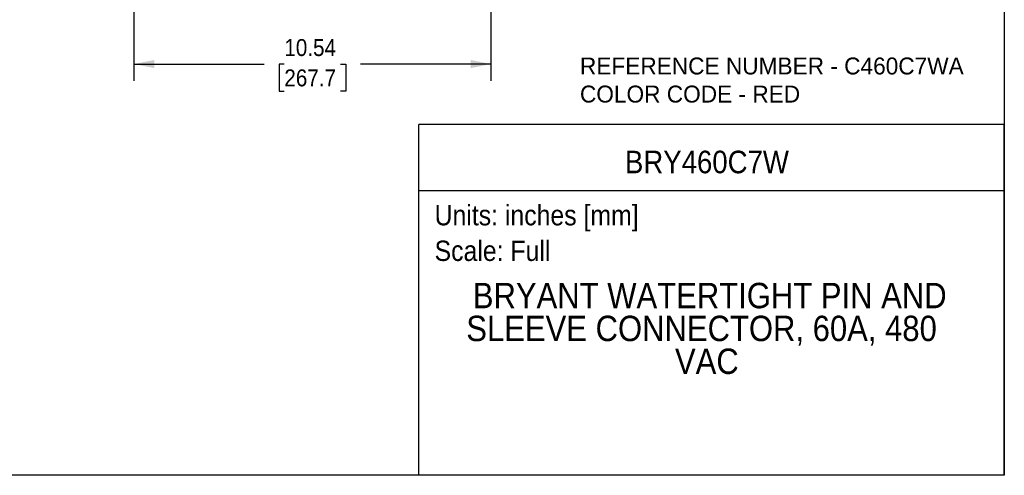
# Model space of a CAD drawing. Header units: inches. Extents: x 0 to 44, y 0 to 34.
# Tile 2 of 7: x 14.9 to 44, y 0 to 13.5. Entities that reach past the tile are written whole.
import ezdxf
from ezdxf.enums import TextEntityAlignment as Align

# ---------------------------------------------------------------- set-up
doc = ezdxf.new("R2010")
doc.units = ezdxf.units.IN
doc.header["$LTSCALE"] = 4
doc.header["$MEASUREMENT"] = 0
doc.linetypes.add('SLD-Solid', pattern=[0])
doc.layers.add('DIMENSIONS', color=140, linetype='SLD-Solid', lineweight=25)
doc.layers.add('TEXT', color=140, linetype='SLD-Solid', lineweight=25)
doc.layers.add('SLD-DEFPOINTS', color=7, linetype='Continuous')
doc.styles.add('SLDTEXTSTYLE0', font='GOTHIC.TTF', dxfattribs={"width": 0.913})
doc.styles.add('SLDTEXTSTYLE1', font='CenturyGothic')
doc.dimstyles.new('SLDDIMSTYLE3', dxfattribs={"dimtxt": 0.5, "dimasz": 0.6, "dimexe": 0, "dimexo": 0.0625, "dimgap": 0.125, "dimtad": 0, "dimtih": 1, "dimtoh": 1, "dimrnd": 1e-09, "dimzin": 12, "dimdsep": 46, "dimtxsty": 'SLDTEXTSTYLE0', "dimsah": 1, "dimcen": 0.09, "dimadec": 0, "dimazin": 3, "dimtfac": 1, "dimtofl": 0, "dimtmove": 0, "dimatfit": 3, "dimfxl": 0, "dimfrac": 2, "dimtolj": 1, "dimtzin": 12, "dimarcsym": 0})

# ---------------------------------------------------------------- blocks, each defined once
blk = doc.blocks.new('SW_NOTE_0')
at = {"layer": 'TEXT', "color": 0, "insert": (0, 0.766), "char_height": 0.6, "attachment_point": 1, "style": 'SLDTEXTSTYLE0'}
blk.add_mtext('Scale: Full', dxfattribs=at)
blk = doc.blocks.new('SW_NOTE_0_1')
at = {"layer": 'TEXT', "color": 0, "insert": (0, 0.766), "char_height": 0.6, "attachment_point": 1, "style": 'SLDTEXTSTYLE0'}
blk.add_mtext('Units: inches [mm]', dxfattribs=at)
blk = doc.blocks.new('Block1')
at = {"layer": 'TEXT'}
for p, q in [((44, 10.356), (26.716, 10.356)), ((26.716, 0), (26.716, 10.356)), ((44, 0), (44, 10.356)), ((26.716, 8.409), (44, 8.409)), ((44, 0), (26.716, 0))]:
    blk.add_line(p, q, dxfattribs=at)
for name, p in [('SW_NOTE_0_1', (27.179, 7.213)), ('SW_NOTE_0', (27.179, 6.162))]:
    blk.add_blockref(name, p, dxfattribs=at)
at = {"layer": 'TEXT', "color": 140, "style": 'SLDTEXTSTYLE0', "width": 0.913}
for tag, height, p in [('AUTOATTR0', 0.667, (32.8, 8.717)), ('AUTOATTR1_0', 0.75, (28.308, 4.707)), ('AUTOATTR1_1', 0.75, (28.115, 3.737)), ('AUTOATTR1_2', 0.75, (34.277, 2.767))]:
    blk.add_attdef(tag, text='', height=height, dxfattribs=at).set_placement(p, align=Align.BOTTOM_LEFT)
blk = doc.blocks.new('Block2')
at = {"color": 7, "linetype": 'SLD-Solid', "lineweight": 18}
for q in [(44, 34), (0, 0)]:
    blk.add_line((44, 0), q, dxfattribs=at)
blk = doc.blocks.new('SW_NOTE_0_2')
at = {"layer": 'TEXT', "color": 0, "char_height": 0.5, "attachment_point": 1, "style": 'SLDTEXTSTYLE1'}
for s, insert in [('REFERENCE NUMBER - C460C7WA', (0, 0.645)), ('COLOR CODE - RED', (0, -0.184))]:
    blk.add_mtext(s, dxfattribs=dict(at, insert=insert))
blk = doc.blocks.new('SW_NOTE_0_3')
at = {"layer": 'TEXT', "color": 0, "char_height": 0.6, "attachment_point": 1, "style": 'SLDTEXTSTYLE0'}
for s, insert in [('NOTES:', (0, 0.766)), ('  1. DIMENSIONS CAN BE CHANGED BY     ', (0, -0.785)), ('     MANUFACTURER WITHOUT NOTICE.', (0, -1.561)), ('  2. DIMENSIONS DO NOT IMPLY ', (0, -3.113)), ('     TOLERANCE.', (0, -3.889))]:
    blk.add_mtext(s, dxfattribs=dict(at, insert=insert))
blk = doc.blocks.new('_D_5')
at = {"layer": 'DIMENSIONS'}
for p, q in [((28.843, 17.475), (28.843, 11.642)), ((18.303, 17.247), (18.303, 11.642)), ((18.303, 12.142), (22.151, 12.142)), ((22.742, 12.138), (22.589, 12.138)), ((22.589, 12.138), (22.589, 11.344)), ((24.404, 12.138), (24.557, 12.138)), ((24.557, 12.138), (24.557, 11.344)), ((28.843, 12.142), (24.995, 12.142)), ((22.589, 11.344), (22.742, 11.344)), ((24.557, 11.344), (24.404, 11.344))]:
    blk.add_line(p, q, dxfattribs=at)
for points in [[(18.303, 12.142), (18.903, 12.022), (18.903, 12.262)], [(28.843, 12.142), (28.243, 12.262), (28.243, 12.022)]]:
    blk.add_solid(points, dxfattribs=at)
at = {"layer": 'DIMENSIONS', "char_height": 0.5, "attachment_point": 1, "style": 'SLDTEXTSTYLE0'}
for s, insert in [('10.54', (22.742, 12.878)), ('267.7', (22.742, 11.983))]:
    blk.add_mtext(s, dxfattribs=dict(at, insert=insert))

msp = doc.modelspace()

# ---------------------------------------------------------------- linework, layer by layer
at = {"color": 7, "linetype": 'SLD-Solid'}
for p, q in [((44, 34), (44, 0)), ((44, 0), (0, 0))]:
    msp.add_line(p, q, dxfattribs=at)

# ---------------------------------------------------------------- block references
at = {"layer": 'SLD-DEFPOINTS'}
msp.add_blockref('Block2', (0, 0), dxfattribs=at)
ref = msp.add_blockref('Block1', (0, 0), dxfattribs=at)
ref.add_attrib('AUTOATTR0', 'BRY460C7W', dxfattribs={"layer": 'TEXT', "height": 0.6667, "style": 'SLDTEXTSTYLE0', "width": 0.913}).set_placement((32.8, 8.717), align=Align.BOTTOM_LEFT)
ref.add_attrib('AUTOATTR1_0', 'BRYANT WATERTIGHT PIN AND ', dxfattribs={"layer": 'TEXT', "height": 0.75, "style": 'SLDTEXTSTYLE0', "width": 0.913}).set_placement((28.308, 4.707), align=Align.BOTTOM_LEFT)
ref.add_attrib('AUTOATTR1_1', 'SLEEVE CONNECTOR, 60A, 480 ', dxfattribs={"layer": 'TEXT', "height": 0.75, "style": 'SLDTEXTSTYLE0', "width": 0.913}).set_placement((28.115, 3.737), align=Align.BOTTOM_LEFT)
ref.add_attrib('AUTOATTR1_2', 'VAC', dxfattribs={"layer": 'TEXT', "height": 0.75, "style": 'SLDTEXTSTYLE0', "width": 0.913}).set_placement((34.277, 2.767), align=Align.BOTTOM_LEFT)
at = {"layer": 'TEXT'}
for name, p in [('SW_NOTE_0_2', (31.471, 11.689)), ('SW_NOTE_0_3', (0.798, 5.633))]:
    msp.add_blockref(name, p, dxfattribs=at)

# ---------------------------------------------------------------- dimensions: what is measured, and where the dimension line sits
at = {"layer": 'DIMENSIONS'}
dim = msp.add_linear_dim(base=(28.843, 12.142), p1=(18.303, 17.447), p2=(28.843, 17.675), dimstyle='SLDDIMSTYLE3', dxfattribs=at)
dim.commit()
dim.dimension.update_dxf_attribs({"geometry": '_D_5', "text_midpoint": (23.573, 12.142), "dimtype": 160})

doc.saveas('drawing.dxf')
